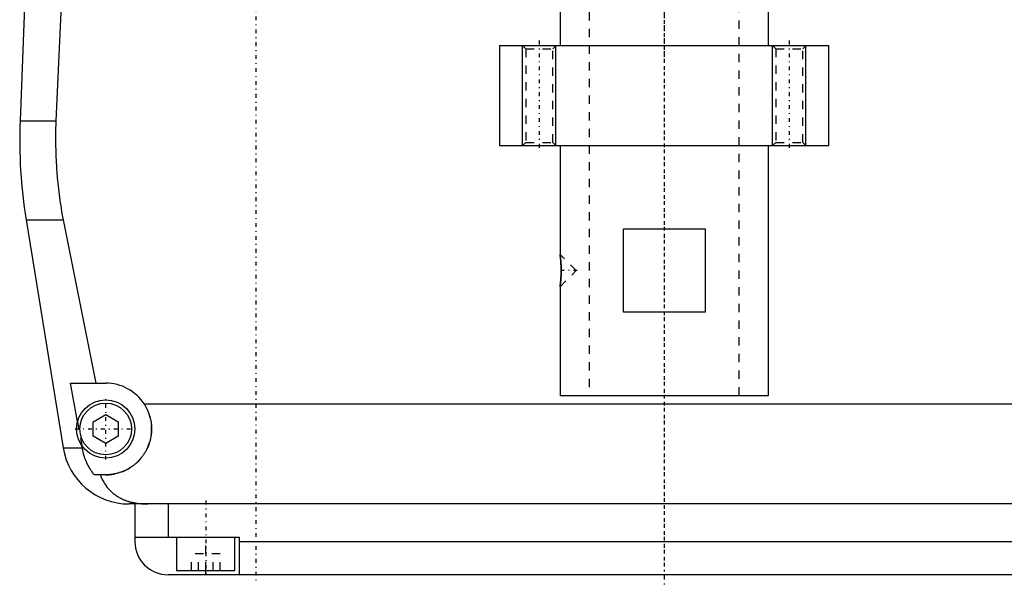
# Model space of a CAD drawing. Extents: x -125 to 125, y -82 to 428.
# Tile 1 of 11: x -77 to 41, y -82 to -14. Entities that reach past the tile are written whole.
import ezdxf

# ---------------------------------------------------------------- set-up
doc = ezdxf.new("R2010")
doc.units = 0
doc.linetypes.add('CENTER', pattern=[1.5, 0.45, -0.5, 0.05, -0.5])
doc.linetypes.add('DASHED', pattern=[2, 1, -1])
for name, color, linetype in [('AM_0', 7, 'CONTINUOUS'), ('AM_10', 7, 'CONTINUOUS'), ('AM_3', 7, 'DASHED'), ('AM_7', 7, 'CENTER')]:
    doc.layers.add(name, color=color, linetype=linetype)

msp = doc.modelspace()

# ---------------------------------------------------------------- linework, layer by layer
at = {"layer": 'AM_0', "color": 7, "linetype": 'CONTINUOUS'}
for p, q in [((-76.29, -0.2), (-77.28, -26.54)), ((-72.2, -9), (-72.97, -26.54)), ((-12.5, -12.5), (-12.5, -17.5)), ((12.5, -17.5), (12.5, -12.5)), ((-19.75, -17.5), (-19.75, -29.5)), ((-19.75, -17.5), (19.75, -17.5)), ((19.75, -29.5), (19.75, -17.5)), ((-77.28, -26.54), (-72.97, -26.54)), ((-19.75, -29.5), (19.75, -29.5)), ((-12.5, -29.5), (-12.5, -42.55)), ((12.5, -59.5), (12.5, -29.5)), ((-76.54, -38.4), (-72.1, -65.78)), ((-76.54, -38.4), (-72.1, -38.4)), ((-72.1, -38.4), (-68.19, -58)), ((-4.9, -49.5), (-4.9, -39.5)), ((-4.9, -39.5), (4.9, -39.5)), ((4.9, -39.5), (4.9, -49.5)), ((-12.44, -43.02), (-12.49, -42.64)), ((-12.42, -43.28), (-12.43, -43.14)), ((-12.5, -46.45), (-12.5, -59.5)), ((4.9, -49.5), (-4.9, -49.5)), ((-71.21, -58), (-67, -58)), ((-70.39, -62.62), (-71.21, -58)), ((-12.5, -59.5), (12.5, -59.5)), ((-62.39, -60.5), (62.39, -60.5)), ((-68.5, -62.63), (-67, -61.77)), ((-67, -61.77), (-65.5, -62.63)), ((-68.5, -64.37), (-68.5, -62.63)), ((-65.5, -62.63), (-65.5, -64.37)), ((-67, -65.23), (-68.5, -64.37)), ((-65.5, -64.37), (-67, -65.23)), ((-72.1, -65.78), (-69.82, -65.78)), ((-69.82, -65.78), (-69.87, -65.5)), ((-67, -69), (-68.39, -69)), ((64.2, -72.5), (-64.2, -72.5)), ((-63.5, -72.5), (-63.5, -77)), ((-59.5, -72.5), (-59.5, -76.5)), ((-63.5, -76.5), (-51, -76.5)), ((-58.5, -76.5), (-58.5, -80.5)), ((-51.5, -80.5), (-51.5, -76.5)), ((-51, -76.5), (-51, -81)), ((-51, -77), (51, -77)), ((59.5, -81), (-59.5, -81)), ((-58.5, -80.5), (-51.5, -80.5)), ((-55, -81), (-55, -80.5))]:
    msp.add_line(p, q, dxfattribs=at)
for points in [[(-72.97, -26.54, 0), (-72.99, -26.87, 0), (-73.01, -27.51, 0), (-73.02, -28.16, 0), (-73.02, -28.47, 0), (-73.02, -28.79, 0), (-73.02, -29.43, 0), (-73, -30.07, 0), (-72.98, -30.72, 0), (-72.96, -31.37, 0), (-72.92, -32.03, 0), (-72.9, -32.36, 0), (-72.87, -32.69, 0), (-72.82, -33.35, 0), (-72.75, -34.02, 0), (-72.68, -34.69, 0), (-72.59, -35.36, 0), (-72.5, -36.04, 0), (-72.45, -36.38, 0), (-72.4, -36.71, 0), (-72.29, -37.39, 0), (-72.17, -38.06, 0), (-72.1, -38.4, 0)], [(-12.5, -42.55, 0), (-12.5, -42.55, 0), (-12.5, -42.55, 0), (-12.5, -42.55, 0), (-12.5, -42.55, 0), (-12.5, -42.55, 0), (-12.5, -42.55, 0), (-12.5, -42.56, 0), (-12.5, -42.56, 0), (-12.5, -42.56, 0), (-12.5, -42.57, 0), (-12.5, -42.57, 0), (-12.5, -42.57, 0), (-12.5, -42.57, 0), (-12.5, -42.58, 0), (-12.5, -42.58, 0), (-12.49, -42.59, 0), (-12.49, -42.6, 0), (-12.49, -42.6, 0), (-12.49, -42.6, 0), (-12.49, -42.61, 0), (-12.49, -42.62, 0), (-12.49, -42.62, 0), (-12.49, -42.62, 0), (-12.49, -42.63, 0), (-12.49, -42.64, 0), (-12.49, -42.65, 0), (-12.49, -42.65, 0), (-12.49, -42.66, 0), (-12.48, -42.67, 0), (-12.48, -42.68, 0), (-12.48, -42.69, 0), (-12.48, -42.7, 0), (-12.48, -42.71, 0), (-12.48, -42.71, 0), (-12.48, -42.73, 0), (-12.48, -42.74, 0), (-12.47, -42.75, 0), (-12.47, -42.76, 0), (-12.47, -42.78, 0), (-12.47, -42.78, 0), (-12.47, -42.79, 0), (-12.47, -42.81, 0), (-12.47, -42.82, 0), (-12.46, -42.83, 0), (-12.46, -42.85, 0), (-12.46, -42.87, 0), (-12.46, -42.87, 0), (-12.46, -42.88, 0), (-12.46, -42.9, 0), (-12.46, -42.91, 0), (-12.45, -42.93, 0), (-12.45, -42.95, 0), (-12.45, -42.97, 0), (-12.45, -42.97, 0), (-12.45, -42.98, 0), (-12.45, -43, 0), (-12.44, -43.02, 0), (-12.44, -43.04, 0), (-12.44, -43.06, 0), (-12.44, -43.08, 0), (-12.44, -43.09, 0), (-12.44, -43.09, 0), (-12.43, -43.11, 0), (-12.43, -43.13, 0), (-12.43, -43.14, 0), (-12.43, -43.15, 0), (-12.43, -43.17, 0), (-12.43, -43.19, 0), (-12.43, -43.2, 0), (-12.43, -43.21, 0), (-12.42, -43.23, 0), (-12.42, -43.25, 0), (-12.42, -43.28, 0), (-12.42, -43.3, 0), (-12.42, -43.32, 0), (-12.42, -43.33, 0), (-12.41, -43.34, 0), (-12.41, -43.37, 0), (-12.41, -43.39, 0), (-12.41, -43.41, 0), (-12.41, -43.43, 0), (-12.41, -43.46, 0), (-12.4, -43.47, 0), (-12.4, -43.48, 0), (-12.4, -43.51, 0), (-12.4, -43.53, 0), (-12.4, -43.56, 0), (-12.4, -43.58, 0), (-12.4, -43.61, 0), (-12.39, -43.62, 0), (-12.39, -43.63, 0), (-12.39, -43.66, 0), (-12.39, -43.68, 0), (-12.39, -43.71, 0), (-12.39, -43.73, 0), (-12.39, -43.76, 0), (-12.39, -43.77, 0), (-12.39, -43.79, 0), (-12.38, -43.81, 0), (-12.38, -43.84, 0), (-12.38, -43.87, 0), (-12.38, -43.89, 0), (-12.38, -43.92, 0), (-12.38, -43.93, 0), (-12.38, -43.95, 0), (-12.38, -43.97, 0), (-12.38, -44, 0), (-12.38, -44.01, 0), (-12.38, -44.03, 0), (-12.37, -44.05, 0), (-12.37, -44.08, 0), (-12.37, -44.1, 0), (-12.37, -44.11, 0), (-12.37, -44.14, 0), (-12.37, -44.16, 0), (-12.37, -44.19, 0), (-12.37, -44.22, 0), (-12.37, -44.24, 0), (-12.37, -44.26, 0), (-12.37, -44.27, 0), (-12.37, -44.3, 0), (-12.37, -44.33, 0), (-12.37, -44.35, 0), (-12.37, -44.38, 0), (-12.37, -44.41, 0), (-12.37, -44.42, 0), (-12.37, -44.43, 0), (-12.37, -44.46, 0), (-12.37, -44.49, 0), (-12.37, -44.5, 0)], [(-12.37, -44.5, 0), (-12.37, -44.51, 0), (-12.37, -44.54, 0), (-12.37, -44.57, 0), (-12.37, -44.58, 0), (-12.37, -44.59, 0), (-12.37, -44.62, 0), (-12.37, -44.65, 0), (-12.37, -44.67, 0), (-12.37, -44.7, 0), (-12.37, -44.73, 0), (-12.37, -44.74, 0), (-12.37, -44.76, 0), (-12.37, -44.78, 0), (-12.37, -44.81, 0), (-12.37, -44.84, 0), (-12.37, -44.86, 0), (-12.37, -44.89, 0), (-12.37, -44.91, 0), (-12.37, -44.92, 0), (-12.37, -44.95, 0), (-12.38, -44.97, 0), (-12.38, -44.99, 0), (-12.38, -45, 0), (-12.38, -45.03, 0), (-12.38, -45.05, 0), (-12.38, -45.07, 0), (-12.38, -45.08, 0), (-12.38, -45.11, 0), (-12.38, -45.14, 0), (-12.38, -45.16, 0), (-12.38, -45.19, 0), (-12.39, -45.22, 0), (-12.39, -45.23, 0), (-12.39, -45.24, 0), (-12.39, -45.27, 0), (-12.39, -45.29, 0), (-12.39, -45.32, 0), (-12.39, -45.35, 0), (-12.39, -45.37, 0), (-12.39, -45.38, 0), (-12.4, -45.4, 0), (-12.4, -45.42, 0), (-12.4, -45.45, 0), (-12.4, -45.47, 0), (-12.4, -45.49, 0), (-12.4, -45.52, 0), (-12.4, -45.53, 0), (-12.41, -45.54, 0), (-12.41, -45.57, 0), (-12.41, -45.59, 0), (-12.41, -45.61, 0), (-12.41, -45.64, 0), (-12.41, -45.66, 0), (-12.42, -45.67, 0), (-12.42, -45.68, 0), (-12.42, -45.7, 0), (-12.42, -45.72, 0), (-12.42, -45.75, 0), (-12.42, -45.77, 0), (-12.43, -45.79, 0), (-12.43, -45.8, 0), (-12.43, -45.81, 0), (-12.43, -45.83, 0), (-12.43, -45.85, 0), (-12.43, -45.86, 0), (-12.43, -45.87, 0), (-12.43, -45.89, 0), (-12.44, -45.91, 0), (-12.44, -45.92, 0), (-12.44, -45.92, 0), (-12.44, -45.94, 0), (-12.44, -45.96, 0), (-12.44, -45.98, 0), (-12.45, -46, 0), (-12.45, -46.02, 0), (-12.45, -46.03, 0), (-12.45, -46.03, 0), (-12.45, -46.05, 0), (-12.45, -46.07, 0), (-12.46, -46.09, 0), (-12.46, -46.1, 0), (-12.46, -46.12, 0), (-12.46, -46.13, 0), (-12.46, -46.13, 0), (-12.46, -46.15, 0), (-12.46, -46.17, 0), (-12.47, -46.18, 0), (-12.47, -46.2, 0), (-12.47, -46.21, 0), (-12.47, -46.22, 0), (-12.47, -46.22, 0), (-12.47, -46.24, 0), (-12.47, -46.25, 0), (-12.48, -46.26, 0), (-12.48, -46.28, 0), (-12.48, -46.29, 0), (-12.48, -46.29, 0), (-12.48, -46.3, 0), (-12.48, -46.31, 0), (-12.48, -46.32, 0), (-12.48, -46.33, 0), (-12.49, -46.34, 0), (-12.49, -46.35, 0), (-12.49, -46.36, 0), (-12.49, -46.36, 0), (-12.49, -46.37, 0), (-12.49, -46.38, 0), (-12.49, -46.38, 0), (-12.49, -46.38, 0), (-12.49, -46.39, 0), (-12.49, -46.4, 0), (-12.49, -46.4, 0), (-12.49, -46.41, 0), (-12.49, -46.41, 0), (-12.5, -46.42, 0), (-12.5, -46.42, 0), (-12.5, -46.43, 0), (-12.5, -46.43, 0), (-12.5, -46.43, 0), (-12.5, -46.43, 0), (-12.5, -46.44, 0), (-12.5, -46.44, 0), (-12.5, -46.44, 0), (-12.5, -46.45, 0), (-12.5, -46.45, 0), (-12.5, -46.45, 0), (-12.5, -46.45, 0), (-12.5, -46.45, 0), (-12.5, -46.45, 0), (-12.5, -46.45, 0)], [(-12.5, -46.45, 0), (-12.5, -46.45, 0), (-12.5, -46.45, 0), (-12.5, -46.44, 0), (-12.5, -46.43, 0), (-12.5, -46.43, 0), (-12.49, -46.41, 0), (-12.49, -46.39, 0), (-12.49, -46.36, 0), (-12.48, -46.33, 0), (-12.48, -46.3, 0), (-12.48, -46.28, 0), (-12.48, -46.26, 0), (-12.47, -46.22, 0), (-12.47, -46.18, 0), (-12.46, -46.13, 0), (-12.45, -46.08, 0), (-12.45, -46.03, 0), (-12.45, -46, 0), (-12.44, -45.97, 0), (-12.44, -45.92, 0), (-12.43, -45.86, 0), (-12.43, -45.83, 0)], [(-62.39, -60.5, 0), (-62.36, -60.55, 0), (-62.3, -60.65, 0), (-62.24, -60.74, 0), (-62.21, -60.79, 0), (-62.18, -60.84, 0), (-62.13, -60.95, 0), (-62.08, -61.05, 0), (-62.03, -61.15, 0), (-61.98, -61.26, 0), (-61.93, -61.36, 0), (-61.91, -61.41, 0), (-61.89, -61.47, 0), (-61.85, -61.57, 0), (-61.81, -61.68, 0), (-61.77, -61.79, 0), (-61.74, -61.9, 0), (-61.71, -62.01, 0), (-61.69, -62.06, 0), (-61.68, -62.12, 0), (-61.65, -62.23, 0), (-61.62, -62.34, 0), (-61.61, -62.39, 0), (-61.6, -62.45, 0), (-61.58, -62.56, 0), (-61.56, -62.66, 0), (-61.56, -62.72, 0), (-61.55, -62.77, 0), (-61.53, -62.88, 0), (-61.52, -62.99, 0), (-61.51, -63.1, 0), (-61.51, -63.21, 0), (-61.5, -63.31, 0), (-61.5, -63.37, 0), (-61.5, -63.42, 0), (-61.5, -63.52, 0), (-61.5, -63.63, 0), (-61.5, -63.73, 0), (-61.51, -63.84, 0), (-61.52, -63.95, 0), (-61.52, -64, 0), (-61.53, -64.05, 0), (-61.54, -64.16, 0), (-61.55, -64.26, 0), (-61.57, -64.37, 0), (-61.59, -64.47, 0), (-61.61, -64.58, 0), (-61.62, -64.63, 0), (-61.63, -64.69, 0), (-61.65, -64.79, 0), (-61.68, -64.9, 0), (-61.71, -65, 0), (-61.74, -65.1, 0), (-61.77, -65.21, 0), (-61.79, -65.26, 0), (-61.81, -65.31, 0), (-61.84, -65.41, 0), (-61.88, -65.51, 0), (-61.92, -65.61, 0), (-61.96, -65.71, 0), (-62.01, -65.81, 0), (-62.03, -65.86, 0), (-62.05, -65.9, 0), (-62.1, -66, 0), (-62.15, -66.1, 0), (-62.18, -66.14, 0), (-62.2, -66.19, 0), (-62.26, -66.28, 0), (-62.31, -66.37, 0), (-62.34, -66.42, 0), (-62.37, -66.46, 0), (-62.43, -66.55, 0), (-62.49, -66.64, 0), (-62.55, -66.73, 0), (-62.61, -66.81, 0), (-62.67, -66.9, 0), (-62.71, -66.94, 0), (-62.74, -66.98, 0), (-62.81, -67.06, 0), (-62.87, -67.14, 0), (-62.94, -67.21, 0), (-63.01, -67.29, 0), (-63.09, -67.36, 0), (-63.12, -67.4, 0), (-63.16, -67.44, 0), (-63.23, -67.51, 0), (-63.31, -67.58, 0), (-63.38, -67.64, 0), (-63.46, -67.71, 0), (-63.55, -67.78, 0), (-63.59, -67.81, 0), (-63.63, -67.85, 0), (-63.71, -67.91, 0), (-63.8, -67.97, 0), (-63.89, -68.04, 0), (-63.98, -68.1, 0), (-64.07, -68.15, 0), (-64.12, -68.18, 0), (-64.16, -68.21, 0), (-64.26, -68.27, 0), (-64.36, -68.32, 0), (-64.45, -68.37, 0), (-64.55, -68.43, 0), (-64.65, -68.47, 0), (-64.7, -68.5, 0), (-64.76, -68.52, 0), (-64.86, -68.57, 0), (-64.96, -68.61, 0), (-65.02, -68.63, 0), (-65.07, -68.65, 0), (-65.17, -68.69, 0), (-65.28, -68.72, 0), (-65.34, -68.74, 0), (-65.39, -68.76, 0), (-65.5, -68.79, 0), (-65.61, -68.82, 0), (-65.72, -68.85, 0), (-65.83, -68.87, 0), (-65.94, -68.9, 0), (-66, -68.91, 0), (-66.05, -68.92, 0), (-66.16, -68.94, 0), (-66.27, -68.95, 0), (-66.39, -68.97, 0), (-66.5, -68.98, 0), (-66.61, -68.99, 0), (-66.67, -68.99, 0), (-66.72, -68.99, 0), (-66.83, -69, 0), (-66.94, -69, 0), (-67, -69, 0)], [(-68.39, -69, 0), (-68.45, -68.92, 0), (-68.56, -68.77, 0), (-68.67, -68.61, 0), (-68.72, -68.53, 0), (-68.77, -68.45, 0), (-68.88, -68.28, 0), (-68.98, -68.11, 0), (-69.07, -67.93, 0), (-69.17, -67.75, 0), (-69.26, -67.57, 0), (-69.3, -67.47, 0), (-69.34, -67.38, 0), (-69.42, -67.19, 0), (-69.49, -67.01, 0), (-69.55, -66.83, 0), (-69.61, -66.65, 0), (-69.66, -66.46, 0), (-69.69, -66.37, 0), (-69.71, -66.27, 0), (-69.76, -66.08, 0), (-69.8, -65.88, 0), (-69.82, -65.78, 0)], [(-67.64, -69, 0), (-67.57, -69.19, 0), (-67.42, -69.55, 0), (-67.24, -69.89, 0), (-67.14, -70.05, 0), (-67.04, -70.21, 0), (-66.82, -70.51, 0), (-66.59, -70.78, 0), (-66.32, -71.04, 0), (-66.16, -71.19, 0), (-66.11, -71.23, 0), (-66.07, -71.27, 0), (-66.04, -71.29, 0), (-66.02, -71.31, 0), (-65.97, -71.34, 0), (-65.92, -71.38, 0), (-65.87, -71.42, 0), (-65.81, -71.45, 0), (-65.76, -71.49, 0), (-65.73, -71.51, 0), (-65.71, -71.53, 0), (-65.65, -71.56, 0), (-65.6, -71.6, 0), (-65.57, -71.61, 0), (-65.54, -71.63, 0), (-65.49, -71.66, 0), (-65.43, -71.69, 0), (-65.4, -71.71, 0), (-65.38, -71.73, 0), (-65.32, -71.76, 0), (-65.26, -71.79, 0), (-65.2, -71.82, 0), (-65.14, -71.85, 0), (-65.08, -71.88, 0), (-65.05, -71.89, 0), (-65.02, -71.91, 0), (-64.96, -71.93, 0), (-64.9, -71.96, 0), (-64.83, -71.99, 0), (-64.77, -72.01, 0), (-64.71, -72.04, 0), (-64.68, -72.05, 0), (-64.64, -72.06, 0), (-64.58, -72.09, 0), (-64.52, -72.11, 0), (-64.45, -72.13, 0), (-64.39, -72.15, 0), (-64.32, -72.17, 0), (-64.29, -72.18, 0), (-64.25, -72.19, 0), (-64.19, -72.21, 0), (-64.12, -72.23, 0), (-64.05, -72.25, 0), (-63.98, -72.27, 0), (-63.92, -72.28, 0), (-63.88, -72.29, 0), (-63.85, -72.3, 0), (-63.78, -72.31, 0), (-63.71, -72.33, 0), (-63.64, -72.34, 0), (-63.57, -72.36, 0), (-63.5, -72.37, 0), (-63.46, -72.38, 0), (-63.43, -72.38, 0), (-63.36, -72.39, 0), (-63.28, -72.41, 0), (-63.25, -72.41, 0), (-63.21, -72.42, 0), (-63.14, -72.43, 0), (-63.07, -72.43, 0), (-63.03, -72.44, 0), (-62.99, -72.44, 0), (-62.92, -72.45, 0), (-62.85, -72.46, 0), (-62.77, -72.46, 0), (-62.7, -72.47, 0), (-62.63, -72.48, 0), (-62.59, -72.48, 0), (-62.55, -72.48, 0), (-62.48, -72.49, 0), (-62.41, -72.49, 0), (-62.15, -72.5, 0), (-61.92, -72.5, 0)]]:
    msp.add_polyline3d(points, dxfattribs=at)
for radius in [3.5, 3.1]:
    msp.add_circle((-67, -63.5), radius, dxfattribs=at)
for centre, radius, start, end in [((-17.32, -28.78), 60, 177.861, 189.225), ((-67, -63.5), 5.5, 33.0557, 90), ((-64.2, -64.5), 8, 189.225, 270), ((-59.5, -77), 4, 180, 270)]:
    msp.add_arc(centre, radius, start, end, dxfattribs=at)
at = {"layer": 'AM_10', "color": 7, "linetype": 'CONTINUOUS'}
for p, q in [((-17, -29.5), (-17, -17.5)), ((-13, -29.5), (-13, -17.5)), ((13, -29.5), (13, -17.5)), ((17, -29.5), (17, -17.5))]:
    msp.add_line(p, q, dxfattribs=at)
at = {"layer": 'AM_3', "color": 6, "linetype": 'DASHED'}
for p, q in [((-9, 360.5), (-9, -59.5)), ((9, -59.5), (9, 360.5)), ((-17, -17.5), (-16.62, -17.88)), ((-13.38, -17.88), (-13, -17.5)), ((13, -17.5), (13.38, -17.88)), ((16.62, -17.88), (17, -17.5)), ((-16.62, -17.88), (-16.62, -29.12)), ((-16.62, -17.88), (-13.38, -17.88)), ((-13.38, -29.12), (-13.38, -17.88)), ((13.38, -17.88), (13.38, -29.12)), ((13.38, -17.88), (16.62, -17.88)), ((16.62, -29.12), (16.62, -17.88)), ((-16.62, -29.12), (-17, -29.5)), ((-16.62, -29.12), (-13.38, -29.12)), ((-13, -29.5), (-13.38, -29.12)), ((13.38, -29.12), (13, -29.5)), ((13.38, -29.12), (16.62, -29.12)), ((17, -29.5), (16.62, -29.12)), ((-10.55, -44.5), (-12.5, -42.55)), ((-12.49, -42.64), (-12.5, -42.55)), ((-12.43, -43.14), (-12.44, -43.02)), ((-12.5, -46.45), (-10.55, -44.5)), ((-70.39, -62.62), (-69.87, -65.5)), ((-55, -80.5), (-55, -76.5)), ((-56.73, -80.5), (-56.73, -78.5)), ((-53.27, -78.5), (-56.73, -78.5)), ((-55.87, -80.5), (-55.87, -78.5)), ((-54.13, -80.5), (-54.13, -78.5)), ((-53.27, -80.5), (-53.27, -78.5))]:
    msp.add_line(p, q, dxfattribs=at)
msp.add_polyline3d([(-12.43, -45.83, 0), (-12.43, -45.82, 0), (-12.43, -45.8, 0), (-12.42, -45.78, 0), (-12.42, -45.77, 0), (-12.42, -45.76, 0), (-12.42, -45.74, 0), (-12.42, -45.72, 0), (-12.42, -45.7, 0), (-12.42, -45.68, 0), (-12.41, -45.66, 0), (-12.41, -45.65, 0), (-12.41, -45.64, 0), (-12.41, -45.62, 0), (-12.41, -45.6, 0), (-12.41, -45.57, 0), (-12.41, -45.55, 0), (-12.4, -45.53, 0), (-12.4, -45.52, 0), (-12.4, -45.51, 0), (-12.4, -45.49, 0), (-12.4, -45.46, 0), (-12.4, -45.45, 0), (-12.4, -45.44, 0), (-12.4, -45.42, 0), (-12.4, -45.39, 0), (-12.39, -45.38, 0), (-12.39, -45.37, 0), (-12.39, -45.35, 0), (-12.39, -45.32, 0), (-12.39, -45.3, 0), (-12.39, -45.28, 0), (-12.39, -45.25, 0), (-12.39, -45.24, 0), (-12.39, -45.23, 0), (-12.38, -45.2, 0), (-12.38, -45.18, 0), (-12.38, -45.15, 0), (-12.38, -45.13, 0), (-12.38, -45.11, 0), (-12.38, -45.09, 0), (-12.38, -45.08, 0), (-12.38, -45.06, 0), (-12.38, -45.03, 0), (-12.38, -45.01, 0), (-12.38, -44.98, 0), (-12.37, -44.96, 0), (-12.37, -44.94, 0), (-12.37, -44.93, 0), (-12.37, -44.91, 0), (-12.37, -44.88, 0), (-12.37, -44.86, 0), (-12.37, -44.83, 0), (-12.37, -44.81, 0), (-12.37, -44.79, 0), (-12.37, -44.78, 0), (-12.37, -44.75, 0), (-12.37, -44.73, 0), (-12.37, -44.7, 0), (-12.37, -44.68, 0), (-12.37, -44.65, 0), (-12.37, -44.64, 0), (-12.37, -44.63, 0), (-12.37, -44.61, 0), (-12.37, -44.58, 0), (-12.37, -44.57, 0), (-12.37, -44.56, 0), (-12.37, -44.53, 0), (-12.37, -44.51, 0), (-12.37, -44.49, 0), (-12.37, -44.48, 0), (-12.37, -44.46, 0), (-12.37, -44.43, 0), (-12.37, -44.41, 0), (-12.37, -44.38, 0), (-12.37, -44.36, 0), (-12.37, -44.35, 0), (-12.37, -44.33, 0), (-12.37, -44.31, 0), (-12.37, -44.28, 0), (-12.37, -44.26, 0), (-12.37, -44.23, 0), (-12.37, -44.21, 0), (-12.37, -44.2, 0), (-12.37, -44.18, 0), (-12.37, -44.16, 0), (-12.37, -44.13, 0), (-12.37, -44.11, 0), (-12.37, -44.08, 0), (-12.37, -44.06, 0), (-12.37, -44.05, 0), (-12.37, -44.03, 0), (-12.38, -44.01, 0), (-12.38, -43.98, 0), (-12.38, -43.96, 0), (-12.38, -43.93, 0), (-12.38, -43.91, 0), (-12.38, -43.9, 0), (-12.38, -43.88, 0), (-12.38, -43.86, 0), (-12.38, -43.83, 0), (-12.38, -43.81, 0), (-12.39, -43.79, 0), (-12.39, -43.76, 0), (-12.39, -43.75, 0), (-12.39, -43.74, 0), (-12.39, -43.71, 0), (-12.39, -43.69, 0), (-12.39, -43.68, 0), (-12.39, -43.67, 0), (-12.39, -43.64, 0), (-12.39, -43.62, 0), (-12.4, -43.61, 0), (-12.4, -43.6, 0), (-12.4, -43.57, 0), (-12.4, -43.55, 0), (-12.4, -43.53, 0), (-12.4, -43.5, 0), (-12.4, -43.48, 0), (-12.4, -43.47, 0), (-12.41, -43.46, 0), (-12.41, -43.44, 0), (-12.41, -43.42, 0), (-12.41, -43.4, 0), (-12.41, -43.37, 0), (-12.41, -43.35, 0), (-12.41, -43.34, 0), (-12.42, -43.33, 0), (-12.42, -43.31, 0), (-12.42, -43.29, 0), (-12.42, -43.28, 0)], dxfattribs=at)
msp.add_arc((-67, -63.5), 5.5, 270, 33.0557, dxfattribs=at)
at = {"layer": 'AM_7', "color": 4, "linetype": 'CENTER'}
for p, q in [((0, 386.4), (0, -18.4)), ((0, 381.5), (0, -80.5)), ((0, 247.5), (0, -82.5)), ((-49, 17), (-49, -82)), ((-15, -16.9), (-15, -30.1)), ((15, -16.9), (15, -30.1)), ((-10.45, -44.5), (-12.65, -44.5)), ((-67, -67.17), (-67, -59.83)), ((-70.67, -63.5), (-63.32, -63.5)), ((-55, -72.1), (-55, -80.9))]:
    msp.add_line(p, q, dxfattribs=at)

doc.saveas('drawing.dxf')
